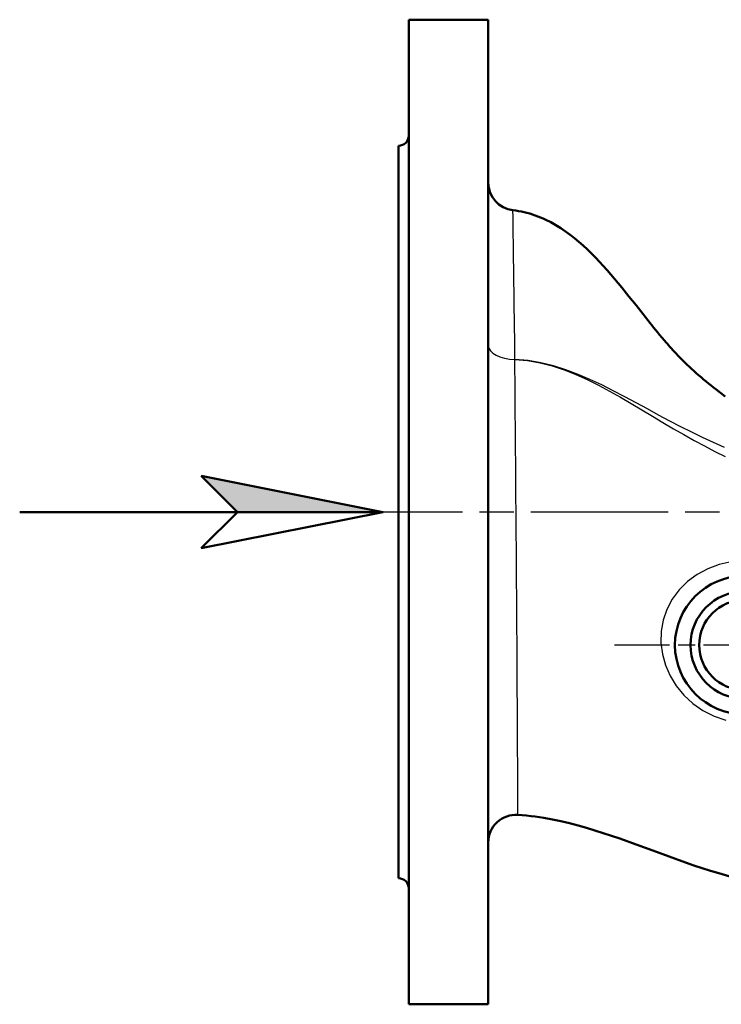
# Model space of a CAD drawing. Header units: millimetres. Extents: x 101 to 1236, y 356 to 1661.
# Tile 2 of 11: x 101 to 304, y 889 to 1174. Entities that reach past the tile are written whole.
import ezdxf

# ---------------------------------------------------------------- set-up
doc = ezdxf.new("R2010")
doc.units = ezdxf.units.MM
doc.header["$LTSCALE"] = 7
doc.linetypes.add('CHAIN', pattern=[0.3543, 0.2362, -0.0295, 0.0591, -0.0295])
for name, color, linetype, lineweight in [('Mittellinie(DIN)', 4, 'CHAIN', 25), ('Mittelpunktmarkierung(DIN)', 4, 'CHAIN', 25), ('Sichtbare Kanten(DIN)', 7, 'Continuous', 50), ('Sichtbare tangentiale Kanten(DIN)', 3, 'Continuous', 25)]:
    doc.layers.add(name, color=color, linetype=linetype, lineweight=lineweight)

# ---------------------------------------------------------------- blocks, each defined once
blk = doc.blocks.new('Richtungspfeil')
at = {"layer": 'Sichtbare Kanten(DIN)'}
blk.add_hatch(color=256, dxfattribs=at).paths.add_polyline_path([(10, 0), (0, 2), (2, 0)])
blk.add_line((2, 0), (10, 0))
for p, q in [((10, 0), (0, 2)), ((0, 2), (2, 0)), ((10, 0), (0, 2)), ((0, 2), (2, 0)), ((-10, 0), (10, 0)), ((2, 0), (0, -2)), ((0, -2), (10, 0))]:
    blk.add_line(p, q, dxfattribs=at)

msp = doc.modelspace()

# ---------------------------------------------------------------- linework, layer by layer
at = {"layer": 'Mittellinie(DIN)', "linetype": 'CHAIN', "ltscale": 23.990969}
msp.add_line((705.2, 1031.47), (193.79, 1031.47), dxfattribs=at)
at = {"layer": 'Mittelpunktmarkierung(DIN)', "linetype": 'CHAIN', "ltscale": 11.905694}
msp.add_line((348.2, 992.97), (273.2, 992.97), dxfattribs=at)
at = {"layer": 'Sichtbare Kanten(DIN)'}
for p, q in [((213.7, 1173.97), (213.7, 888.97)), ((236.7, 1173.97), (213.7, 1173.97)), ((236.7, 1173.97), (236.7, 888.97)), ((210.7, 1137.47), (210.7, 925.47)), ((236.7, 888.97), (213.7, 888.97))]:
    msp.add_line(p, q, dxfattribs=at)
at = {"layer": 'Sichtbare Kanten(DIN)', "flags": 128}
for points in [[(243.83, 1118.8), (244.64, 1118.7), (245.46, 1118.57), (246.27, 1118.42), (247.08, 1118.25), (247.89, 1118.05), (248.69, 1117.83), (249.48, 1117.59), (250.27, 1117.32), (251.05, 1117.04), (251.82, 1116.74), (252.57, 1116.41), (253.32, 1116.07), (254.8, 1115.32), (256.24, 1114.51), (257.65, 1113.64), (259.02, 1112.71), (260.35, 1111.74), (261.65, 1110.72), (262.91, 1109.66), (264.15, 1108.57), (265.36, 1107.45), (266.55, 1106.3), (267.71, 1105.12), (268.85, 1103.92), (269.97, 1102.71), (271.07, 1101.48), (273.22, 1098.99), (275.33, 1096.45), (277.4, 1093.88), (279.45, 1091.3), (283.54, 1086.12)], [(283.54, 1086.12), (284.03, 1085.52), (284.52, 1084.9), (285.07, 1084.23), (285.65, 1083.52), (286.27, 1082.76), (286.94, 1081.96), (287.65, 1081.12), (288.03, 1080.68), (288.42, 1080.24), (288.82, 1079.78), (289.24, 1079.31), (289.67, 1078.83), (290.11, 1078.34), (290.57, 1077.84), (291.04, 1077.33), (291.53, 1076.81), (292.04, 1076.28), (292.57, 1075.74), (293.11, 1075.19), (293.68, 1074.63), (294.26, 1074.06), (294.86, 1073.49), (295.49, 1072.9), (296.14, 1072.3), (296.81, 1071.69), (297.51, 1071.08), (298.23, 1070.46), (298.97, 1069.83), (299.71, 1069.23), (300.44, 1068.64), (301.15, 1068.08), (301.85, 1067.53), (302.52, 1067), (305.24, 1064.9)], [(308.23, 925.5), (303.37, 926.89), (300.95, 927.63), (298.55, 928.4), (296.16, 929.2), (293.77, 930.03), (289.01, 931.74), (284.27, 933.48), (279.52, 935.23), (274.76, 936.93), (272.37, 937.75), (269.96, 938.54), (267.54, 939.31), (265.1, 940.04), (262.66, 940.73), (260.2, 941.36), (257.73, 941.95), (255.25, 942.47), (252.76, 942.92), (250.26, 943.3), (249.01, 943.46), (247.75, 943.6), (246.5, 943.72), (245.24, 943.82)]]:
    msp.add_lwpolyline(points, dxfattribs=at)
at = {"layer": 'Sichtbare Kanten(DIN)'}
for radius in [20, 15.5, 13]:
    msp.add_circle((310.7, 992.97), radius, dxfattribs=at)
for centre, radius, start, end in [((210.7, 1140.47), 3, 270, 0), ((244.7, 1126.76), 8, 180, 263.7511), ((244.7, 935.84), 8, 86.1295, 180), ((210.7, 922.47), 3, 0, 90)]:
    msp.add_arc(centre, radius, start, end, dxfattribs=at)
at = {"layer": 'Sichtbare tangentiale Kanten(DIN)'}
msp.add_line((244.4, 1075.64), (244.4, 1075.65), dxfattribs=at)
at = {"layer": 'Sichtbare tangentiale Kanten(DIN)', "flags": 128}
for points in [[(244.4, 1075.65), (244.37, 1078.73), (244.33, 1081.74), (244.3, 1084.67), (244.26, 1087.51), (244.23, 1090.26), (244.2, 1092.9), (244.16, 1095.43), (244.13, 1097.85), (244.1, 1100.15), (244.07, 1102.34), (244.04, 1104.4), (244.01, 1106.33), (243.99, 1108.14), (243.96, 1109.81), (243.94, 1111.35), (243.92, 1112.75), (243.9, 1114.01), (243.88, 1115.12), (243.87, 1116.09), (243.86, 1116.91), (243.85, 1117.58), (243.84, 1118.1), (243.83, 1118.48), (243.83, 1118.71), (243.83, 1118.79)], [(305.03, 1050.18), (301.85, 1051.59), (298.69, 1053.05), (295.53, 1054.57), (292.36, 1056.16), (289.17, 1057.81), (285.97, 1059.52), (282.73, 1061.29), (279.47, 1063.08), (276.18, 1064.85), (272.86, 1066.59), (269.5, 1068.27), (266.09, 1069.86), (262.65, 1071.32), (259.14, 1072.64), (255.56, 1073.77), (251.91, 1074.67), (248.19, 1075.31), (244.39, 1075.65)], [(244.39, 1075.64), (248.07, 1075.3), (251.67, 1074.65), (255.2, 1073.74), (258.65, 1072.6), (262.02, 1071.28), (265.32, 1069.8), (268.56, 1068.2), (271.76, 1066.49), (274.92, 1064.71), (278.04, 1062.88), (281.12, 1061.03), (284.19, 1059.18), (287.23, 1057.36), (290.24, 1055.58), (293.25, 1053.86), (296.24, 1052.19), (299.22, 1050.59), (302.22, 1049.03), (305.25, 1047.51)], [(245.24, 943.82), (245.24, 943.89), (245.24, 944.1), (245.24, 944.46), (245.24, 944.96), (245.24, 945.6), (245.23, 946.39), (245.23, 947.31), (245.23, 948.37), (245.23, 949.57), (245.22, 950.89), (245.22, 952.35), (245.22, 953.94), (245.21, 955.66), (245.2, 957.5), (245.2, 959.46), (245.19, 961.53), (245.18, 963.73), (245.17, 966.04), (245.16, 968.45), (245.15, 970.97), (245.13, 973.59), (245.12, 976.3), (245.1, 979.09), (245.09, 981.97), (245.07, 984.93), (245.05, 987.96), (245.03, 991.07), (245.01, 994.23), (244.99, 997.45), (244.97, 1000.73), (244.95, 1004.06), (244.92, 1007.43), (244.9, 1010.85), (244.87, 1014.3), (244.85, 1017.77), (244.82, 1021.28), (244.79, 1024.79), (244.77, 1028.32), (244.74, 1031.86), (244.71, 1035.39), (244.68, 1038.92), (244.65, 1042.44), (244.63, 1045.94), (244.6, 1049.41), (244.57, 1052.86), (244.55, 1056.27), (244.52, 1059.64), (244.49, 1062.96), (244.47, 1066.22), (244.45, 1069.43), (244.42, 1072.49), (244.4, 1075.64)], [(307, 1017.05), (303.5, 1016.3), (300.19, 1015.07), (297.13, 1013.39), (294.36, 1011.33), (291.94, 1008.92), (289.91, 1006.23), (288.33, 1003.3), (287.25, 1000.19), (286.69, 996.94), (286.64, 993.65), (287.06, 990.37), (287.94, 987.15), (289.28, 984.05), (291.05, 981.12), (293.24, 978.42), (295.85, 976.01), (298.8, 973.98), (302.02, 972.37), (305.42, 971.19)]]:
    msp.add_lwpolyline(points, dxfattribs=at)
at = {"layer": 'Sichtbare tangentiale Kanten(DIN)'}
for centre, ratio, end_param in [((244.7, 1079.7), 0.507335, 1.534096), ((244.7, 1079.69), 0.506354, 1.534137)]:
    msp.add_ellipse(centre, major_axis=(-8, 0), ratio=ratio, start_param=0, end_param=end_param, dxfattribs=at)

# ---------------------------------------------------------------- block references
at = {"xscale": 5.25, "yscale": 5.25, "zscale": 5.25}
msp.add_blockref('Richtungspfeil', (153.66, 1031.47), dxfattribs=at)

doc.saveas('drawing.dxf')
